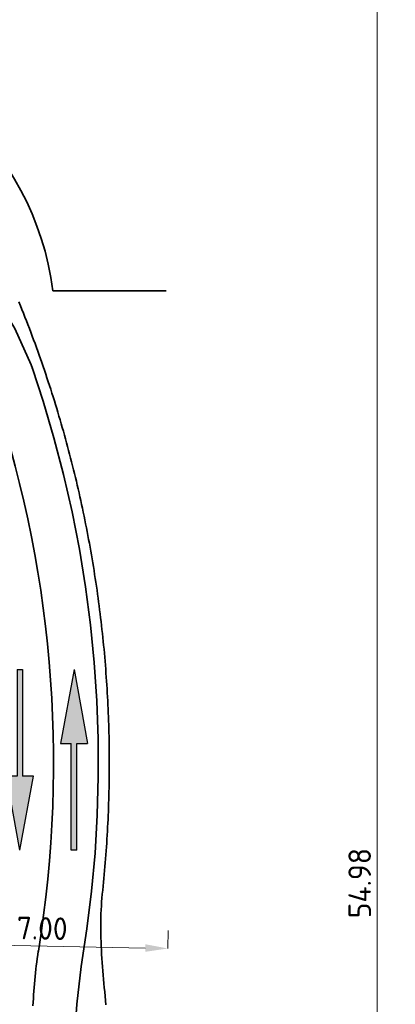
# Model space of a CAD drawing. Header units: metres. Extents: x -173 to 224, y -225 to 46.
# Tile 40 of 42: x 78 to 88, y -3 to 25. Entities that reach past the tile are written whole.
import ezdxf

# ---------------------------------------------------------------- set-up
doc = ezdxf.new("R2010")
doc.units = ezdxf.units.M
doc.layers.get('0').update_dxf_attribs({"lineweight": 25})
doc.layers.get('Defpoints').update_dxf_attribs({"color": 40, "lineweight": 25})
for name, color, linetype, lineweight in [('N-WE-VH-KANTVERHARDING-G', 210, 'Continuous', 35), ('N-WE-VW-MARKERING_PIJL-S', 7, 'Continuous', 25), ('X-XX-AL-M', 7, 'Continuous', 18), ('X-XX-AL-M-250', 7, 'Continuous', 18)]:
    doc.layers.add(name, color=color, linetype=linetype, lineweight=lineweight)
doc.styles.add('NLCS-ISO-M250-T25', font='NLCS-ISO.ttf', dxfattribs={"height": 0.625})
doc.dimstyles.new('NLCS-M250-T25-PIJL_L2_H4', dxfattribs={"dimscale": 0.25, "dimtxt": 2.5, "dimasz": 2.5, "dimexe": 2, "dimexo": 2, "dimgap": 0.7, "dimtad": 1, "dimzin": 0, "dimdsep": 46, "dimtxsty": 'NLCS-ISO-M250-T25', "dimcen": 0, "dimdle": 2, "dimclrd": 256, "dimclre": 256, "dimclrt": 256, "dimadec": 4, "dimazin": 0, "dimtfac": 1, "dimtdec": 3, "dimtofl": 0, "dimtmove": 0, "dimatfit": 3, "dimfxl": 2, "dimfxlon": 1, "dimtfillclr": 256, "dimtolj": 1, "dimtzin": 0, "dimlwd": -1, "dimlwe": -1, "dimarcsym": 0})

# ---------------------------------------------------------------- blocks, each defined once
blk = doc.blocks.new('*D84')
at = {"layer": 'Defpoints', "color": 0, "transparency": 16777216}
for p in [(44.108, 28.323), (44.108, -26.654), (87.42, -26.654)]:
    blk.add_point(p, dxfattribs=at)
at = {"layer": 'X-XX-AL-M', "transparency": 16777216}
for p, q in [((86.92, 28.323), (87.92, 28.323)), ((87.42, 27.698), (87.42, -26.029)), ((86.92, -26.654), (87.92, -26.654))]:
    blk.add_line(p, q, dxfattribs=at)
for points in [[(87.316, 27.698), (87.524, 27.698), (87.42, 28.323)], [(87.316, -26.029), (87.524, -26.029), (87.42, -26.654)]]:
    blk.add_solid(points, dxfattribs=at)
at = {"layer": 'X-XX-AL-M', "transparency": 16777216, "insert": (86.932, 0.834), "char_height": 0.625, "attachment_point": 5, "rotation": 90, "style": 'NLCS-ISO-M250-T25'}
blk.add_mtext('\\A1;54.98', dxfattribs=at)
blk = doc.blocks.new('N-SVW-MARKERING_PIJL_RD_5.0')
blk.add_hatch(color=256).paths.add_polyline_path([(2.95, 0.375), (2.95, 0.075), (0, 0.075), (0, -0.075), (2.95, -0.075), (2.95, -0.375), (5, 0)])
for p, q in [((2.95, 0.375), (2.95, 0.075)), ((5, 0), (2.95, 0.375)), ((0, 0.075), (2.95, 0.075)), ((0, -0.075), (0, 0.075)), ((5, 0), (2.95, -0.375)), ((0, -0.075), (2.95, -0.075)), ((2.95, -0.075), (2.95, -0.375))]:
    blk.add_line(p, q)
blk = doc.blocks.new('*D94')
at = {"layer": 'Defpoints', "color": 0, "transparency": 16777216}
for p in [(74.623, -0.837), (81.613, -0.978), (81.613, -0.978)]:
    blk.add_point(p, dxfattribs=at)
at = {"layer": 'X-XX-AL-M-250', "transparency": 16777216}
for p, q in [((74.623, -0.837), (74.633, -0.337)), ((81.613, -0.978), (81.623, -0.478)), ((75.248, -0.849), (80.988, -0.966))]:
    blk.add_line(p, q, dxfattribs=at)
for points in [[(75.25, -0.745), (75.246, -0.953), (74.623, -0.837)], [(80.991, -0.861), (80.986, -1.07), (81.613, -0.978)]]:
    blk.add_solid(points, dxfattribs=at)
at = {"layer": 'X-XX-AL-M-250', "transparency": 16777216, "insert": (78.128, -0.42), "char_height": 0.625, "attachment_point": 5, "rotation": 358.8403, "style": 'NLCS-ISO-M250-T25'}
blk.add_mtext('\\A1;7.00', dxfattribs=at)
blk = doc.blocks.new('*U249')
at = {"layer": 'N-WE-VH-KANTVERHARDING-G', "color": 2, "linetype": 'Continuous', "lineweight": 0, "ltscale": 0.3048, "transparency": 33554687}
blk.add_circle((0, 0), 0.0127, dxfattribs=at)
blk = doc.blocks.new('*U252')
at = {"layer": 'N-WE-VH-KANTVERHARDING-G', "color": 2, "linetype": 'Continuous', "lineweight": 0, "ltscale": 0.3048, "transparency": 33554687}
blk.add_circle((0, 0), 0.0127, dxfattribs=at)
blk = doc.blocks.new('*U258')
at = {"layer": 'N-WE-VH-KANTVERHARDING-G', "color": 3, "linetype": 'Continuous', "ltscale": 0.3048, "transparency": 33554687, "flags": 128}
for points in [[(77.483, 16.939), (77.526, 16.834), (77.568, 16.729), (77.61, 16.624), (77.651, 16.519), (77.692, 16.414), (77.733, 16.309), (77.773, 16.204), (77.813, 16.099), (77.852, 15.994), (77.891, 15.889), (77.93, 15.783), (77.968, 15.678), (78.006, 15.573), (78.044, 15.467), (78.081, 15.362), (78.118, 15.257), (78.154, 15.151), (78.19, 15.046), (78.226, 14.94), (78.261, 14.835), (78.296, 14.729), (78.33, 14.623), (78.365, 14.518), (78.398, 14.412), (78.432, 14.306), (78.465, 14.201), (78.498, 14.095), (78.53, 13.989), (78.562, 13.883), (78.593, 13.777), (78.625, 13.671), (78.655, 13.565), (78.686, 13.459), (78.716, 13.353), (78.746, 13.247), (78.775, 13.141), (78.804, 13.035), (78.833, 12.928), (78.861, 12.822), (78.889, 12.716), (78.917, 12.609), (78.944, 12.503), (78.971, 12.396), (78.998, 12.29), (79.024, 12.183), (79.05, 12.076), (79.075, 11.97), (79.1, 11.863), (79.125, 11.756), (79.15, 11.649), (79.174, 11.542), (79.197, 11.435), (79.221, 11.328), (79.244, 11.221), (79.267, 11.113), (79.289, 11.006), (79.311, 10.898), (79.333, 10.791), (79.354, 10.683), (79.375, 10.576), (79.396, 10.468), (79.416, 10.36), (79.436, 10.252), (79.455, 10.144), (79.475, 10.036), (79.493, 9.928), (79.512, 9.82), (79.53, 9.712), (79.548, 9.603), (79.566, 9.495), (79.583, 9.387), (79.599, 9.278), (79.616, 9.169), (79.632, 9.061), (79.648, 8.952), (79.663, 8.843), (79.678, 8.734), (79.693, 8.625), (79.707, 8.516), (79.721, 8.407), (79.735, 8.298), (79.748, 8.189), (79.761, 8.079), (79.774, 7.97), (79.786, 7.861), (79.798, 7.751), (79.809, 7.642), (79.82, 7.532), (79.831, 7.423), (79.842, 7.313), (79.852, 7.203), (79.861, 7.094), (79.871, 6.984), (79.88, 6.874), (79.889, 6.764), (79.897, 6.654), (79.905, 6.544), (79.912, 6.434), (79.92, 6.324), (79.927, 6.214), (79.933, 6.104), (79.939, 5.994), (79.945, 5.884), (79.951, 5.774), (79.956, 5.664), (79.96, 5.554), (79.965, 5.444), (79.969, 5.334), (79.972, 5.223), (79.976, 5.113), (79.979, 5.004), (79.981, 4.895), (79.983, 4.785), (79.985, 4.676), (79.987, 4.567), (79.988, 4.457), (79.989, 4.348), (79.989, 4.239), (79.989, 4.129), (79.989, 4.02), (79.988, 3.911), (79.987, 3.802), (79.986, 3.692), (79.984, 3.583), (79.982, 3.474), (79.98, 3.364), (79.977, 3.255), (79.974, 3.146), (79.971, 3.037), (79.967, 2.927), (79.963, 2.818), (79.958, 2.709), (79.954, 2.6), (79.948, 2.491), (79.943, 2.381)], [(79.943, 2.381), (79.937, 2.272), (79.931, 2.163), (79.924, 2.054), (79.917, 1.945), (79.91, 1.836), (79.902, 1.727), (79.894, 1.618), (79.886, 1.509), (79.877, 1.4), (79.868, 1.291), (79.859, 1.182), (79.849, 1.073), (79.839, 0.964), (79.828, 0.856), (79.817, 0.747), (79.806, 0.638), (79.795, 0.529), (79.784, 0.421), (79.776, 0.311), (79.768, 0.202), (79.762, 0.092), (79.758, -0.018), (79.754, -0.128), (79.753, -0.239), (79.752, -0.35), (79.752, -0.461), (79.754, -0.573), (79.756, -0.686), (79.76, -0.798), (79.764, -0.911), (79.77, -1.024), (79.776, -1.138), (79.783, -1.252), (79.791, -1.367), (79.799, -1.482), (79.808, -1.597), (79.818, -1.713), (79.828, -1.829), (79.838, -1.946), (79.85, -2.063), (79.861, -2.181), (79.873, -2.298), (79.885, -2.417), (79.897, -2.535)]]:
    blk.add_lwpolyline(points, dxfattribs=at)
blk = doc.blocks.new('*U274')
at = {"layer": 'N-WE-VH-KANTVERHARDING-G', "color": 6, "linetype": 'Continuous', "lineweight": 0, "ltscale": 0.3048, "transparency": 33554687}
blk.add_circle((0, 0), 0.0127, dxfattribs=at)
blk = doc.blocks.new('*U275')
at = {"layer": 'N-WE-VH-KANTVERHARDING-G', "color": 6, "linetype": 'Continuous', "lineweight": 0, "ltscale": 0.3048, "transparency": 33554687}
blk.add_circle((0, 0), 0.0127, dxfattribs=at)
blk = doc.blocks.new('*U237')
at = {"layer": 'N-WE-VH-KANTVERHARDING-G', "color": 2, "linetype": 'Continuous', "ltscale": 0.3048, "transparency": 33554687, "flags": 128}
for points in [[(77.855, 15.091), (77.82, 15.192), (77.367, 16.199), (76.8, 17.134), (76.175, 18.028), (75.491, 18.879), (74.753, 19.683), (73.963, 20.436), (73.125, 21.136), (72.243, 21.778), (71.32, 22.361), (70.36, 22.882)], [(78.941, -4.835), (78.948, -4.721), (79.013, -3.603), (79.088, -2.518), (79.211, -1.477), (79.37, -0.436), (79.499, 0.613), (79.594, 1.666), (79.655, 2.72), (79.684, 3.777), (79.679, 4.833), (79.642, 5.889), (79.57, 6.944), (79.466, 7.995), (79.329, 9.043), (79.158, 10.086), (78.955, 11.123), (78.72, 12.153), (78.452, 13.175), (78.152, 14.188), (77.855, 15.092)]]:
    blk.add_lwpolyline(points, dxfattribs=at)
at = {"layer": 'N-WE-VH-KANTVERHARDING-G', "color": 6, "linetype": 'Continuous', "ltscale": 0.3048, "transparency": 33554687, "flags": 128}
blk.add_lwpolyline([(77.873, -2.567), (77.878, -2.466), (77.883, -2.364), (77.89, -2.263), (77.896, -2.162), (77.904, -2.06), (77.912, -1.959), (77.921, -1.858), (77.93, -1.757), (77.941, -1.656), (77.952, -1.555), (77.964, -1.454), (77.977, -1.353), (77.991, -1.252), (78.006, -1.152), (78.021, -1.051)], dxfattribs=at)
at = {"layer": 'N-WE-VH-KANTVERHARDING-G', "color": 6, "linetype": 'Continuous', "ltscale": 0.3048, "transparency": 33554687}
blk.add_arc((46.134, 4.157), 32.31, 350.7226, 19.2337, dxfattribs=at)
at = {"layer": 'N-WE-VH-KANTVERHARDING-G'}
for name, p in [('*U258', (0, 0)), ('*U249', (77.855, 15.092)), ('*U252', (77.855, 15.091))]:
    blk.add_blockref(name, p, dxfattribs=at)
for name, rotation in [('*U274', 81.09664741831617), ('*U275', 80.7226446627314)]:
    blk.add_blockref(name, (78.021, -1.051), dxfattribs=dict(at, rotation=rotation))

msp = doc.modelspace()

# ---------------------------------------------------------------- linework, layer by layer
at = {"layer": 'N-WE-VH-KANTVERHARDING-G', "flags": 128}
msp.add_lwpolyline([(78.422, 17.247), (81.57, 17.247)], dxfattribs=at)
at = {"layer": 'N-WE-VH-KANTVERHARDING-G'}
msp.add_arc((70.484, 16.254), 8, 7.1286, 90, dxfattribs=at)

# ---------------------------------------------------------------- block references
msp.add_blockref('*U237', (0, 0), dxfattribs=at)
at = {"layer": 'N-WE-VW-MARKERING_PIJL-S'}
for p, rotation in [((77.511, 6.751), 270), ((79.011, 1.751), 90)]:
    msp.add_blockref('N-SVW-MARKERING_PIJL_RD_5.0', p, dxfattribs=dict(at, rotation=rotation))

# ---------------------------------------------------------------- dimensions: what is measured, and where the dimension line sits
at = {"layer": 'X-XX-AL-M'}
dim = msp.add_linear_dim(base=(87.42, -26.654), p1=(44.108, 28.323), p2=(44.108, -26.654), angle=270, dimstyle='NLCS-M250-T25-PIJL_L2_H4', dxfattribs=at)
dim.commit()
dim.dimension.update_dxf_attribs({"geometry": '*D84', "text_midpoint": (87.42, 0.834), "dimtype": 161})
at = {"layer": 'X-XX-AL-M-250'}
dim = msp.add_aligned_dim(p1=(74.623, -0.837), p2=(81.613, -0.978), distance=0, text='7.00', dimstyle='NLCS-M250-T25-PIJL_L2_H4', dxfattribs=at)
dim.commit()
dim.dimension.update_dxf_attribs({"geometry": '*D94', "text_midpoint": (78.128, -0.42)})

doc.saveas('drawing.dxf')
